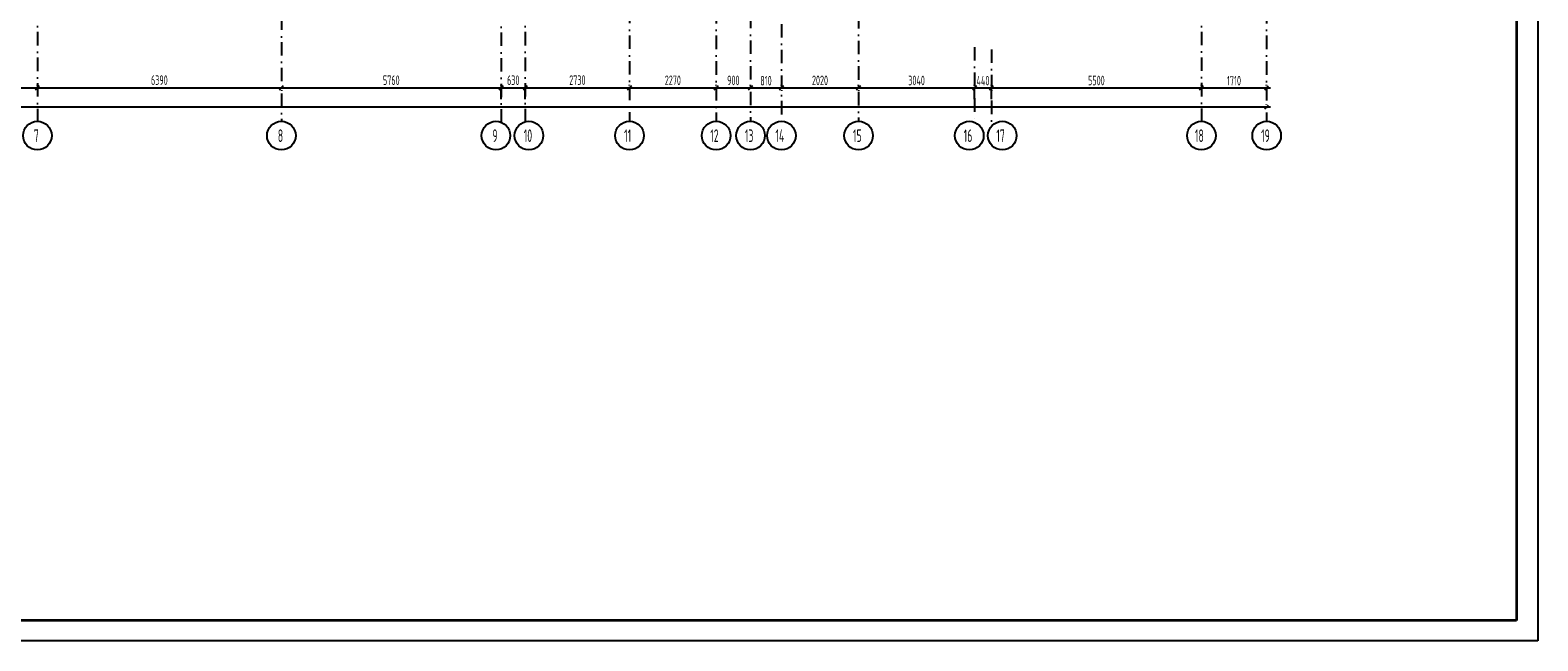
# Model space of a CAD drawing. Extents: x -1560602 to 321118, y -2308202 to -430103.
# Tile 36 of 104: x -1515934 to -1476440, y -2226596 to -2210618. Entities that reach past the tile are written whole.
import ezdxf

# ---------------------------------------------------------------- set-up
doc = ezdxf.new("R2010")
doc.units = 0
doc.header["$MEASUREMENT"] = 0
doc.header["$PDSIZE"] = -5
doc.linetypes.add('Dot & Dashed', pattern=[670.277762, 352.777767, -176.388884, 0, -141.111112])
doc.linetypes.add('Штрихпунктирная', pattern=[0.670278, 0.352778, -0.176389, 0, -0.141111])
doc.layers.get('0').update_dxf_attribs({"color": 255, "linetype": 'CONTINUOUS'})
doc.layers.get('Defpoints').update_dxf_attribs({"linetype": 'CONTINUOUS'})
doc.layers.add('Оси', color=253, linetype='Dot & Dashed')
doc.layers.add('РАЗМЕРЫ', color=255, linetype='CONTINUOUS')
doc.styles.add('GOST 2.304', font='CS_Gost2304.shx', dxfattribs={"width": 0.7})
doc.styles.get("Standard").update_dxf_attribs({"font": 'spds.shx', "width": 0.7, "height": 250})
doc.styles.add('СГЕНЕРИР_СТИЛЬ_1', font='txt')
doc.dimstyles.new('SPDS', dxfattribs={"dimscale": 100, "dimtxt": 2.5, "dimasz": 1, "dimexe": 0.75, "dimexo": 0.625, "dimtad": 1, "dimdec": 0, "dimtxsty": 'GOST 2.304', "dimblk": 'OBLIQUE', "dimcen": 2.5, "dimdle": 1, "dimadec": 0, "dimazin": 2, "dimtfac": 0.75, "dimtdec": 0, "dimtmove": 0, "dimatfit": 0, "dimfxl": 1, "dimtolj": 1, "dimarcsym": 1})

# ---------------------------------------------------------------- blocks, each defined once
blk = doc.blocks.new('ARROWHEAD_6')
at = {"color": 0, "linetype": 'Continuous', "lineweight": 0}
for p, q in [((0, 0), (-1, 0)), ((-0.5, -0.5), (0.5, 0.5))]:
    blk.add_line(p, q, dxfattribs=at)
blk = doc.blocks.new('_Oblique')
at = {"color": 0, "linetype": 'ByBlock', "lineweight": -2}
blk.add_line((-0.5, -0.5), (0.5, 0.5), dxfattribs=at)
blk = doc.blocks.new('*D285')
at = {"layer": 'Defpoints', "color": 0, "transparency": 16777216}
for p in [(-1522134, -2212127), (-1515744, -2212127), (-1515744, -2212127)]:
    blk.add_point(p, dxfattribs=at)
at = {"layer": 'РАЗМЕРЫ', "color": 0, "lineweight": -2, "transparency": 16777216}
for p, q in [((-1522234, -2212127), (-1515644, -2212127)), ((-1522134, -2212189), (-1522134, -2212202)), ((-1515744, -2212064), (-1515744, -2212052))]:
    blk.add_line(p, q, dxfattribs=at)
at = {"layer": 'РАЗМЕРЫ', "color": 0, "lineweight": -2, "transparency": 16777216, "xscale": 100, "yscale": 100, "zscale": 100, "rotation": 180}
blk.add_blockref('_Oblique', (-1522134, -2212127), dxfattribs=at)
at = {"layer": 'РАЗМЕРЫ', "color": 0, "lineweight": -2, "transparency": 16777216, "xscale": 100, "yscale": 100, "zscale": 100}
blk.add_blockref('_Oblique', (-1515744, -2212127), dxfattribs=at)
at = {"layer": 'РАЗМЕРЫ', "color": 0, "transparency": 16777216, "insert": (-1518939, -2211925), "char_height": 250, "attachment_point": 5}
blk.add_mtext('\\A1;6390', dxfattribs=at)
blk = doc.blocks.new('*D286')
at = {"layer": 'Defpoints', "color": 0, "transparency": 16777216}
for p in [(-1515744, -2212127), (-1509354, -2212127), (-1509354, -2212127)]:
    blk.add_point(p, dxfattribs=at)
at = {"layer": 'РАЗМЕРЫ', "color": 0, "lineweight": -2, "transparency": 16777216}
for p, q in [((-1515844, -2212127), (-1509254, -2212127)), ((-1515744, -2212064), (-1515744, -2212052)), ((-1509354, -2212189), (-1509354, -2212202))]:
    blk.add_line(p, q, dxfattribs=at)
at = {"layer": 'РАЗМЕРЫ', "color": 0, "lineweight": -2, "transparency": 16777216, "xscale": 100, "yscale": 100, "zscale": 100, "rotation": 180}
blk.add_blockref('_Oblique', (-1515744, -2212127), dxfattribs=at)
at = {"layer": 'РАЗМЕРЫ', "color": 0, "lineweight": -2, "transparency": 16777216, "xscale": 100, "yscale": 100, "zscale": 100}
blk.add_blockref('_Oblique', (-1509354, -2212127), dxfattribs=at)
at = {"layer": 'РАЗМЕРЫ', "color": 0, "transparency": 16777216, "insert": (-1512549, -2211925), "char_height": 250, "attachment_point": 5}
blk.add_mtext('\\A1;6390', dxfattribs=at)
blk = doc.blocks.new('*D287')
at = {"layer": 'Defpoints', "color": 0, "transparency": 16777216}
for p in [(-1509354, -2212127), (-1503594, -2212127), (-1503594, -2212127)]:
    blk.add_point(p, dxfattribs=at)
at = {"layer": 'РАЗМЕРЫ', "color": 0, "lineweight": -2, "transparency": 16777216}
for p, q in [((-1509454, -2212127), (-1503494, -2212127)), ((-1509354, -2212189), (-1509354, -2212202)), ((-1503594, -2212189), (-1503594, -2212202))]:
    blk.add_line(p, q, dxfattribs=at)
at = {"layer": 'РАЗМЕРЫ', "color": 0, "lineweight": -2, "transparency": 16777216, "xscale": 100, "yscale": 100, "zscale": 100, "rotation": 180}
blk.add_blockref('_Oblique', (-1509354, -2212127), dxfattribs=at)
at = {"layer": 'РАЗМЕРЫ', "color": 0, "lineweight": -2, "transparency": 16777216, "xscale": 100, "yscale": 100, "zscale": 100}
blk.add_blockref('_Oblique', (-1503594, -2212127), dxfattribs=at)
at = {"layer": 'РАЗМЕРЫ', "color": 0, "transparency": 16777216, "insert": (-1506474, -2211927), "char_height": 250, "attachment_point": 5}
blk.add_mtext('\\A1;5760', dxfattribs=at)
blk = doc.blocks.new('*D288')
at = {"layer": 'Defpoints', "color": 0, "transparency": 16777216}
for p in [(-1503594, -2212127), (-1502964, -2212123), (-1502964, -2212127)]:
    blk.add_point(p, dxfattribs=at)
at = {"layer": 'РАЗМЕРЫ', "color": 0, "lineweight": -2, "transparency": 16777216}
for p, q in [((-1503694, -2212127), (-1502864, -2212127)), ((-1503594, -2212064), (-1503594, -2212052)), ((-1502964, -2212185), (-1502964, -2212202))]:
    blk.add_line(p, q, dxfattribs=at)
at = {"layer": 'РАЗМЕРЫ', "color": 0, "lineweight": -2, "transparency": 16777216, "xscale": 100, "yscale": 100, "zscale": 100, "rotation": 180}
blk.add_blockref('_Oblique', (-1503594, -2212127), dxfattribs=at)
at = {"layer": 'РАЗМЕРЫ', "color": 0, "lineweight": -2, "transparency": 16777216, "xscale": 100, "yscale": 100, "zscale": 100}
blk.add_blockref('_Oblique', (-1502964, -2212127), dxfattribs=at)
at = {"layer": 'РАЗМЕРЫ', "color": 0, "transparency": 16777216, "insert": (-1503279, -2211927), "char_height": 250, "attachment_point": 5}
blk.add_mtext('\\A1;630', dxfattribs=at)
blk = doc.blocks.new('*D289')
at = {"layer": 'Defpoints', "color": 0, "transparency": 16777216}
for p in [(-1502964, -2212123), (-1500234, -2212127), (-1500234, -2212127)]:
    blk.add_point(p, dxfattribs=at)
at = {"layer": 'РАЗМЕРЫ', "color": 0, "lineweight": -2, "transparency": 16777216}
for p, q in [((-1503064, -2212127), (-1500134, -2212127)), ((-1502964, -2212185), (-1502964, -2212202)), ((-1500234, -2212064), (-1500234, -2212052))]:
    blk.add_line(p, q, dxfattribs=at)
at = {"layer": 'РАЗМЕРЫ', "color": 0, "lineweight": -2, "transparency": 16777216, "xscale": 100, "yscale": 100, "zscale": 100, "rotation": 180}
blk.add_blockref('_Oblique', (-1502964, -2212127), dxfattribs=at)
at = {"layer": 'РАЗМЕРЫ', "color": 0, "lineweight": -2, "transparency": 16777216, "xscale": 100, "yscale": 100, "zscale": 100}
blk.add_blockref('_Oblique', (-1500234, -2212127), dxfattribs=at)
at = {"layer": 'РАЗМЕРЫ', "color": 0, "transparency": 16777216, "insert": (-1501599, -2211924), "char_height": 250, "attachment_point": 5}
blk.add_mtext('\\A1;2730', dxfattribs=at)
blk = doc.blocks.new('*D290')
at = {"layer": 'Defpoints', "color": 0, "transparency": 16777216}
for p in [(-1500234, -2212127), (-1497964, -2212127), (-1497964, -2212127)]:
    blk.add_point(p, dxfattribs=at)
at = {"layer": 'РАЗМЕРЫ', "color": 0, "lineweight": -2, "transparency": 16777216}
for p, q in [((-1500334, -2212127), (-1497864, -2212127)), ((-1500234, -2212064), (-1500234, -2212052)), ((-1497964, -2212064), (-1497964, -2212052))]:
    blk.add_line(p, q, dxfattribs=at)
at = {"layer": 'РАЗМЕРЫ', "color": 0, "lineweight": -2, "transparency": 16777216, "xscale": 100, "yscale": 100, "zscale": 100, "rotation": 180}
blk.add_blockref('_Oblique', (-1500234, -2212127), dxfattribs=at)
at = {"layer": 'РАЗМЕРЫ', "color": 0, "lineweight": -2, "transparency": 16777216, "xscale": 100, "yscale": 100, "zscale": 100}
blk.add_blockref('_Oblique', (-1497964, -2212127), dxfattribs=at)
at = {"layer": 'РАЗМЕРЫ', "color": 0, "transparency": 16777216, "insert": (-1499099, -2211930), "char_height": 250, "attachment_point": 5}
blk.add_mtext('\\A1;2270', dxfattribs=at)
blk = doc.blocks.new('*D291')
at = {"layer": 'Defpoints', "color": 0, "transparency": 16777216}
for p in [(-1497964, -2212127), (-1497064, -2212127), (-1497064, -2212127)]:
    blk.add_point(p, dxfattribs=at)
at = {"layer": 'РАЗМЕРЫ', "color": 0, "lineweight": -2, "transparency": 16777216}
for p, q in [((-1498064, -2212127), (-1496964, -2212127)), ((-1497964, -2212064), (-1497964, -2212052)), ((-1497064, -2212064), (-1497064, -2212052))]:
    blk.add_line(p, q, dxfattribs=at)
at = {"layer": 'РАЗМЕРЫ', "color": 0, "lineweight": -2, "transparency": 16777216, "xscale": 100, "yscale": 100, "zscale": 100, "rotation": 180}
blk.add_blockref('_Oblique', (-1497964, -2212127), dxfattribs=at)
at = {"layer": 'РАЗМЕРЫ', "color": 0, "lineweight": -2, "transparency": 16777216, "xscale": 100, "yscale": 100, "zscale": 100}
blk.add_blockref('_Oblique', (-1497064, -2212127), dxfattribs=at)
at = {"layer": 'РАЗМЕРЫ', "color": 0, "transparency": 16777216, "insert": (-1497514, -2211932), "char_height": 250, "attachment_point": 5}
blk.add_mtext('\\A1;900', dxfattribs=at)
blk = doc.blocks.new('*D292')
at = {"layer": 'Defpoints', "color": 0, "transparency": 16777216}
for p in [(-1497064, -2212127), (-1496254, -2212127), (-1496254, -2212127)]:
    blk.add_point(p, dxfattribs=at)
at = {"layer": 'РАЗМЕРЫ', "color": 0, "lineweight": -2, "transparency": 16777216}
for p, q in [((-1497164, -2212127), (-1496154, -2212127)), ((-1497064, -2212064), (-1497064, -2212052)), ((-1496254, -2212189), (-1496254, -2212202))]:
    blk.add_line(p, q, dxfattribs=at)
at = {"layer": 'РАЗМЕРЫ', "color": 0, "lineweight": -2, "transparency": 16777216, "xscale": 100, "yscale": 100, "zscale": 100, "rotation": 180}
blk.add_blockref('_Oblique', (-1497064, -2212127), dxfattribs=at)
at = {"layer": 'РАЗМЕРЫ', "color": 0, "lineweight": -2, "transparency": 16777216, "xscale": 100, "yscale": 100, "zscale": 100}
blk.add_blockref('_Oblique', (-1496254, -2212127), dxfattribs=at)
at = {"layer": 'РАЗМЕРЫ', "color": 0, "transparency": 16777216, "insert": (-1496659, -2211939), "char_height": 250, "attachment_point": 5}
blk.add_mtext('\\A1;810', dxfattribs=at)
blk = doc.blocks.new('*D293')
at = {"layer": 'Defpoints', "color": 0, "transparency": 16777216}
for p in [(-1496254, -2212127), (-1494234, -2212127), (-1494234, -2212127)]:
    blk.add_point(p, dxfattribs=at)
at = {"layer": 'РАЗМЕРЫ', "color": 0, "lineweight": -2, "transparency": 16777216}
for p, q in [((-1496354, -2212127), (-1494134, -2212127)), ((-1496254, -2212064), (-1496254, -2212052)), ((-1494234, -2212064), (-1494234, -2212052))]:
    blk.add_line(p, q, dxfattribs=at)
at = {"layer": 'РАЗМЕРЫ', "color": 0, "lineweight": -2, "transparency": 16777216, "xscale": 100, "yscale": 100, "zscale": 100, "rotation": 180}
blk.add_blockref('_Oblique', (-1496254, -2212127), dxfattribs=at)
at = {"layer": 'РАЗМЕРЫ', "color": 0, "lineweight": -2, "transparency": 16777216, "xscale": 100, "yscale": 100, "zscale": 100}
blk.add_blockref('_Oblique', (-1494234, -2212127), dxfattribs=at)
at = {"layer": 'РАЗМЕРЫ', "color": 0, "transparency": 16777216, "insert": (-1495244, -2211930), "char_height": 250, "attachment_point": 5}
blk.add_mtext('\\A1;2020', dxfattribs=at)
blk = doc.blocks.new('*D294')
at = {"layer": 'Defpoints', "color": 0, "transparency": 16777216}
for p in [(-1494234, -2212127), (-1491194, -2212127), (-1491194, -2212127)]:
    blk.add_point(p, dxfattribs=at)
at = {"layer": 'РАЗМЕРЫ', "color": 0, "lineweight": -2, "transparency": 16777216}
for p, q in [((-1494334, -2212127), (-1491094, -2212127)), ((-1494234, -2212189), (-1494234, -2212202)), ((-1491194, -2212064), (-1491194, -2212052))]:
    blk.add_line(p, q, dxfattribs=at)
at = {"layer": 'РАЗМЕРЫ', "color": 0, "lineweight": -2, "transparency": 16777216, "xscale": 100, "yscale": 100, "zscale": 100, "rotation": 180}
blk.add_blockref('_Oblique', (-1494234, -2212127), dxfattribs=at)
at = {"layer": 'РАЗМЕРЫ', "color": 0, "lineweight": -2, "transparency": 16777216, "xscale": 100, "yscale": 100, "zscale": 100}
blk.add_blockref('_Oblique', (-1491194, -2212127), dxfattribs=at)
at = {"layer": 'РАЗМЕРЫ', "color": 0, "transparency": 16777216, "insert": (-1492714, -2211934), "char_height": 250, "attachment_point": 5}
blk.add_mtext('\\A1;3040', dxfattribs=at)
blk = doc.blocks.new('*D295')
at = {"layer": 'Defpoints', "color": 0, "transparency": 16777216}
for p in [(-1491194, -2212128), (-1490754, -2212127), (-1490754, -2212127)]:
    blk.add_point(p, dxfattribs=at)
at = {"layer": 'РАЗМЕРЫ', "color": 0, "lineweight": -2, "transparency": 16777216}
for p, q in [((-1491294, -2212127), (-1490654, -2212127)), ((-1491194, -2212066), (-1491194, -2212052)), ((-1490754, -2212189), (-1490754, -2212202))]:
    blk.add_line(p, q, dxfattribs=at)
at = {"layer": 'РАЗМЕРЫ', "color": 0, "lineweight": -2, "transparency": 16777216, "xscale": 100, "yscale": 100, "zscale": 100, "rotation": 180}
blk.add_blockref('_Oblique', (-1491194, -2212127), dxfattribs=at)
at = {"layer": 'РАЗМЕРЫ', "color": 0, "lineweight": -2, "transparency": 16777216, "xscale": 100, "yscale": 100, "zscale": 100}
blk.add_blockref('_Oblique', (-1490754, -2212127), dxfattribs=at)
at = {"layer": 'РАЗМЕРЫ', "color": 0, "transparency": 16777216, "insert": (-1490974, -2211939), "char_height": 250, "attachment_point": 5}
blk.add_mtext('\\A1;440', dxfattribs=at)
blk = doc.blocks.new('*D296')
at = {"layer": 'Defpoints', "color": 0, "transparency": 16777216}
for p in [(-1490754, -2212127), (-1485254, -2212107), (-1485254, -2212127)]:
    blk.add_point(p, dxfattribs=at)
at = {"layer": 'РАЗМЕРЫ', "color": 0, "lineweight": -2, "transparency": 16777216}
for p, q in [((-1490854, -2212127), (-1485154, -2212127)), ((-1490754, -2212064), (-1490754, -2212052)), ((-1485254, -2212169), (-1485254, -2212202))]:
    blk.add_line(p, q, dxfattribs=at)
at = {"layer": 'РАЗМЕРЫ', "color": 0, "lineweight": -2, "transparency": 16777216, "xscale": 100, "yscale": 100, "zscale": 100, "rotation": 180}
blk.add_blockref('_Oblique', (-1490754, -2212127), dxfattribs=at)
at = {"layer": 'РАЗМЕРЫ', "color": 0, "lineweight": -2, "transparency": 16777216, "xscale": 100, "yscale": 100, "zscale": 100}
blk.add_blockref('_Oblique', (-1485254, -2212127), dxfattribs=at)
at = {"layer": 'РАЗМЕРЫ', "color": 0, "transparency": 16777216, "insert": (-1488004, -2211934), "char_height": 250, "attachment_point": 5}
blk.add_mtext('\\A1;5500', dxfattribs=at)
blk = doc.blocks.new('*D297')
at = {"layer": 'Defpoints', "color": 0, "transparency": 16777216}
for p in [(-1485254, -2212127), (-1483544, -2212127), (-1483544, -2212127)]:
    blk.add_point(p, dxfattribs=at)
at = {"layer": 'РАЗМЕРЫ', "color": 0, "lineweight": -2, "transparency": 16777216}
for p, q in [((-1485354, -2212127), (-1483444, -2212127)), ((-1485254, -2212064), (-1485254, -2212052)), ((-1483544, -2212064), (-1483544, -2212052))]:
    blk.add_line(p, q, dxfattribs=at)
at = {"layer": 'РАЗМЕРЫ', "color": 0, "lineweight": -2, "transparency": 16777216, "xscale": 100, "yscale": 100, "zscale": 100, "rotation": 180}
blk.add_blockref('_Oblique', (-1485254, -2212127), dxfattribs=at)
at = {"layer": 'РАЗМЕРЫ', "color": 0, "lineweight": -2, "transparency": 16777216, "xscale": 100, "yscale": 100, "zscale": 100}
blk.add_blockref('_Oblique', (-1483544, -2212127), dxfattribs=at)
at = {"layer": 'РАЗМЕРЫ', "color": 0, "transparency": 16777216, "insert": (-1484399, -2211939), "char_height": 250, "attachment_point": 5}
blk.add_mtext('\\A1;1710', dxfattribs=at)
blk = doc.blocks.new('*D298')
at = {"layer": 'Defpoints', "color": 0, "transparency": 16777216}
for p in [(-1551794, -2212626), (-1483544, -2212626), (-1483544, -2212626)]:
    blk.add_point(p, dxfattribs=at)
at = {"layer": 'РАЗМЕРЫ', "color": 0, "lineweight": -2, "transparency": 16777216}
for p, q in [((-1551894, -2212626), (-1483444, -2212626)), ((-1551794, -2212564), (-1551794, -2212551)), ((-1483544, -2212564), (-1483544, -2212551))]:
    blk.add_line(p, q, dxfattribs=at)
at = {"layer": 'РАЗМЕРЫ', "color": 0, "lineweight": -2, "transparency": 16777216, "xscale": 100, "yscale": 100, "zscale": 100, "rotation": 180}
blk.add_blockref('_Oblique', (-1551794, -2212626), dxfattribs=at)
at = {"layer": 'РАЗМЕРЫ', "color": 0, "lineweight": -2, "transparency": 16777216, "xscale": 100, "yscale": 100, "zscale": 100}
blk.add_blockref('_Oblique', (-1483544, -2212626), dxfattribs=at)
at = {"layer": 'РАЗМЕРЫ', "color": 0, "transparency": 16777216, "insert": (-1517669, -2212424), "char_height": 250, "attachment_point": 5}
blk.add_mtext('\\A1;68250', dxfattribs=at)

msp = doc.modelspace()

# ---------------------------------------------------------------- linework, layer by layer
at = {"color": 0, "lineweight": 35, "ltscale": 100}
for p, q in [((-1477001.6, -2153437.3), (-1477001.6, -2226064.3)), ((-1477001.6, -2226064.3), (-1558501.6, -2226064.3))]:
    msp.add_line(p, q, dxfattribs=at)
at = {"layer": 'Defpoints', "color": 0, "linetype": 'Continuous', "ltscale": 100}
for p, q in [((-1476440.2, -2152937.3), (-1476440.2, -2226595.6)), ((-1476440.2, -2226595.6), (-1560601.6, -2226595.6))]:
    msp.add_line(p, q, dxfattribs=at)
at = {"layer": 'Оси', "color": 0, "linetype": 'Штрихпунктирная', "lineweight": -3, "ltscale": 1000}
for p, q in [((-1497063.7, -2155916.2), (-1497063.7, -2213001.2)), ((-1494233.7, -2163966.2), (-1494233.7, -2213001.2)), ((-1485253.7, -2169766.2), (-1485253.7, -2213001.2)), ((-1497963.7, -2185956.2), (-1497963.7, -2213001.2)), ((-1483543.7, -2185956.2), (-1483543.7, -2213001.2)), ((-1509353.7, -2186796.2), (-1509353.7, -2213001.2)), ((-1496253.7, -2187666.2), (-1496253.7, -2213001.2)), ((-1503593.7, -2189896.2), (-1503593.7, -2213028)), ((-1500233.7, -2202041.3), (-1500233.7, -2213001.2)), ((-1515743.7, -2202618.6), (-1515743.7, -2213001.2)), ((-1502963.7, -2202618.6), (-1502963.7, -2213013.1)), ((-1491193.7, -2211058.8), (-1491193.7, -2213028)), ((-1490753.7, -2211119.9), (-1490753.7, -2213131.2))]:
    msp.add_line(p, q, dxfattribs=at)
at = {"layer": 'Оси', "color": 0, "linetype": 'Continuous'}
for p, q in [((-1522133.6, -2212126.7), (-1515743.9, -2212126.7)), ((-1515743.6, -2212126.7), (-1509353.9, -2212126.7)), ((-1509353.6, -2212126.7), (-1503593.9, -2212126.7)), ((-1503593.7, -2212426.1), (-1503593.7, -2212126.5)), ((-1503593.7, -2212426.1), (-1503593.7, -2212126.5)), ((-1503593.6, -2212126.7), (-1502963.9, -2212126.7)), ((-1502963.7, -2212426.1), (-1502963.7, -2212126.5)), ((-1502963.7, -2212426.1), (-1502963.7, -2212126.5)), ((-1502963.6, -2212126.7), (-1500233.9, -2212126.7)), ((-1500233.6, -2212126.7), (-1497963.9, -2212126.7)), ((-1497963.6, -2212126.7), (-1497063.9, -2212126.7)), ((-1497063.6, -2212126.7), (-1496253.9, -2212126.7)), ((-1496253.6, -2212126.7), (-1494233.9, -2212126.7)), ((-1494233.6, -2212126.7), (-1491193.9, -2212126.7)), ((-1491193.7, -2212426.1), (-1491193.7, -2212126.5)), ((-1491193.7, -2212426.1), (-1491193.7, -2212126.5)), ((-1491193.6, -2212126.7), (-1490753.9, -2212126.7)), ((-1490753.7, -2212426.1), (-1490753.7, -2212126.5)), ((-1490753.7, -2212426.1), (-1490753.7, -2212126.5)), ((-1490753.6, -2212126.7), (-1485253.9, -2212126.7)), ((-1485253.6, -2212126.7), (-1483543.9, -2212126.7)), ((-1551793.6, -2212626.2), (-1483543.9, -2212626.2))]:
    msp.add_line(p, q, dxfattribs=at)
at = {"layer": 'Оси', "color": 0, "linetype": 'Continuous', "ltscale": 100}
for centre in [(-1515743.7, -2213376.2), (-1509353.7, -2213376.2), (-1503732.8, -2213376.2), (-1502869.9, -2213376.2), (-1500233.7, -2213376.2), (-1497963.7, -2213376.2), (-1497063.7, -2213376.2), (-1496253.7, -2213376.2), (-1494233.7, -2213376.2), (-1491332.8, -2213376.2), (-1490469.9, -2213376.2), (-1485253.7, -2213376.2), (-1483543.7, -2213376.2)]:
    msp.add_circle(centre, 375, dxfattribs=at)

# ---------------------------------------------------------------- block references
at = {"layer": 'Оси', "color": 0, "xscale": 0.1425, "yscale": 0.1425, "zscale": 0.1425}
for p in [(-1515743.7, -2212126.7), (-1509353.7, -2212126.7), (-1503593.7, -2212126.7), (-1502963.7, -2212126.7), (-1500233.7, -2212126.7), (-1497963.7, -2212126.7), (-1497063.7, -2212126.7), (-1496253.7, -2212126.7), (-1494233.7, -2212126.7), (-1491193.7, -2212126.7), (-1490753.7, -2212126.7), (-1485253.7, -2212126.7), (-1483543.7, -2212126.7), (-1483543.7, -2212626.2)]:
    msp.add_blockref('ARROWHEAD_6', p, dxfattribs=at)
at = {"layer": 'Оси', "color": 0, "xscale": 0.1425, "yscale": 0.1425, "zscale": 0.1425, "rotation": 180}
for p in [(-1515743.7, -2212126.7), (-1509353.7, -2212126.7), (-1503593.7, -2212126.7), (-1502963.7, -2212126.7), (-1500233.7, -2212126.7), (-1497963.7, -2212126.7), (-1497063.7, -2212126.7), (-1496253.7, -2212126.7), (-1494233.7, -2212126.7), (-1491193.7, -2212126.7), (-1490753.7, -2212126.7), (-1485253.7, -2212126.7)]:
    msp.add_blockref('ARROWHEAD_6', p, dxfattribs=at)

# ---------------------------------------------------------------- texts
at = {"layer": 'Оси', "color": 0, "linetype": 'Continuous', "width": 0.7}
for s, p in [('7', (-1515837.4, -2213543.6)), ('8', (-1509447.4, -2213543.6)), ('9', (-1503826.4, -2213543.6)), ('10', (-1503004.8, -2213543.6)), ('11', (-1500375, -2213543.6)), ('12', (-1498118.9, -2213543.6)), ('13', (-1497211.4, -2213543.6)), ('14', (-1496411.6, -2213543.6)), ('15', (-1494381, -2213543.6)), ('16', (-1491481.1, -2213543.6)), ('17', (-1490625.7, -2213543.6)), ('18', (-1485424.6, -2213543.6)), ('19', (-1483689.5, -2213543.6))]:
    msp.add_text(s, height=330, dxfattribs=at).set_placement(p)
at = {"layer": 'Оси', "color": 0, "ltscale": 100, "char_height": 0.23, "attachment_point": 5, "style": 'СГЕНЕРИР_СТИЛЬ_1'}
for s, insert in [('\\A1;6390000', (-1512548.7, -2212126.5)), ('\\A1;5760000', (-1506473.7, -2212126.5)), ('\\A1;630000', (-1503278.7, -2212126.5)), ('\\A1;2730000', (-1501598.7, -2212126.5)), ('\\A1;2270000', (-1499098.7, -2212126.5)), ('\\A1;900000', (-1497513.7, -2212126.5)), ('\\A1;810000', (-1496658.7, -2212126.5)), ('\\A1;2020000', (-1495243.7, -2212126.5)), ('\\A1;3040000', (-1492713.7, -2212126.5)), ('\\A1;440000', (-1490973.7, -2212126.5)), ('\\A1;5500000', (-1488003.7, -2212126.5)), ('\\A1;1710000', (-1484398.7, -2212126.5))]:
    msp.add_mtext(s, dxfattribs=dict(at, insert=insert))

# ---------------------------------------------------------------- dimensions: what is measured, and where the dimension line sits
at = {"layer": 'РАЗМЕРЫ', "color": 0}
for base, p1, p2, picture, middle in [((-1515743.7, -2212126.7), (-1522133.7, -2212126.5), (-1515743.7, -2212126.7), '*D285', (-1518938.7, -2211924.7)), ((-1509353.7, -2212126.7), (-1515743.9, -2212126.7), (-1509353.7, -2212126.5), '*D286', (-1512548.8, -2211924.7)), ((-1503593.7, -2212126.7), (-1509353.7, -2212126.7), (-1503593.7, -2212126.7), '*D287', (-1506473.7, -2211926.8)), ((-1502963.7, -2212126.7), (-1503593.7, -2212126.7), (-1502963.7, -2212122.6), '*D288', (-1503278.7, -2211926.8)), ((-1500233.7, -2212126.7), (-1502963.7, -2212122.6), (-1500233.7, -2212126.7), '*D289', (-1501598.7, -2211924.3)), ((-1497963.7, -2212126.7), (-1500233.7, -2212126.7), (-1497963.7, -2212126.7), '*D290', (-1499098.7, -2211929.5)), ((-1497063.7, -2212126.7), (-1497963.7, -2212126.7), (-1497063.7, -2212126.7), '*D291', (-1497513.7, -2211932)), ((-1496253.7, -2212126.7), (-1497063.7, -2212126.7), (-1496253.7, -2212126.7), '*D292', (-1496658.7, -2211939.2)), ((-1494233.7, -2212126.7), (-1496253.7, -2212126.7), (-1494233.7, -2212126.7), '*D293', (-1495243.7, -2211929.5)), ((-1491193.7, -2212126.7), (-1494233.7, -2212126.5), (-1491193.7, -2212126.7), '*D294', (-1492713.7, -2211934)), ((-1485253.7, -2212126.7), (-1490753.7, -2212126.7), (-1485253.7, -2212106.8), '*D296', (-1488003.7, -2211934)), ((-1483543.7, -2212126.7), (-1485253.7, -2212126.7), (-1483543.7, -2212126.7), '*D297', (-1484398.7, -2211939.2)), ((-1483543.9, -2212626.2), (-1551793.7, -2212626.2), (-1483543.9, -2212626.2), '*D298', (-1517668.8, -2212423.8))]:
    dim = msp.add_linear_dim(base=base, p1=p1, p2=p2, dimstyle='SPDS', override={"dimscale": 100, "dimlfac": 1, "dimtxsty": 'STANDARD', "dimtolj": 1}, dxfattribs=at)
    dim.commit()
    dim.dimension.update_dxf_attribs({"geometry": picture, "text_midpoint": middle})
dim = msp.add_linear_dim(base=(-1490753.7, -2212126.7), p1=(-1491193.7, -2212128.1), p2=(-1490753.7, -2212126.7), dimstyle='SPDS', override={"dimscale": 100, "dimlfac": 1, "dimtxsty": 'STANDARD', "dimtolj": 1}, dxfattribs=at)
dim.commit()
dim.dimension.update_dxf_attribs({"geometry": '*D295', "text_midpoint": (-1490973.7, -2212126.7), "dimtype": 160})

doc.saveas('drawing.dxf')
